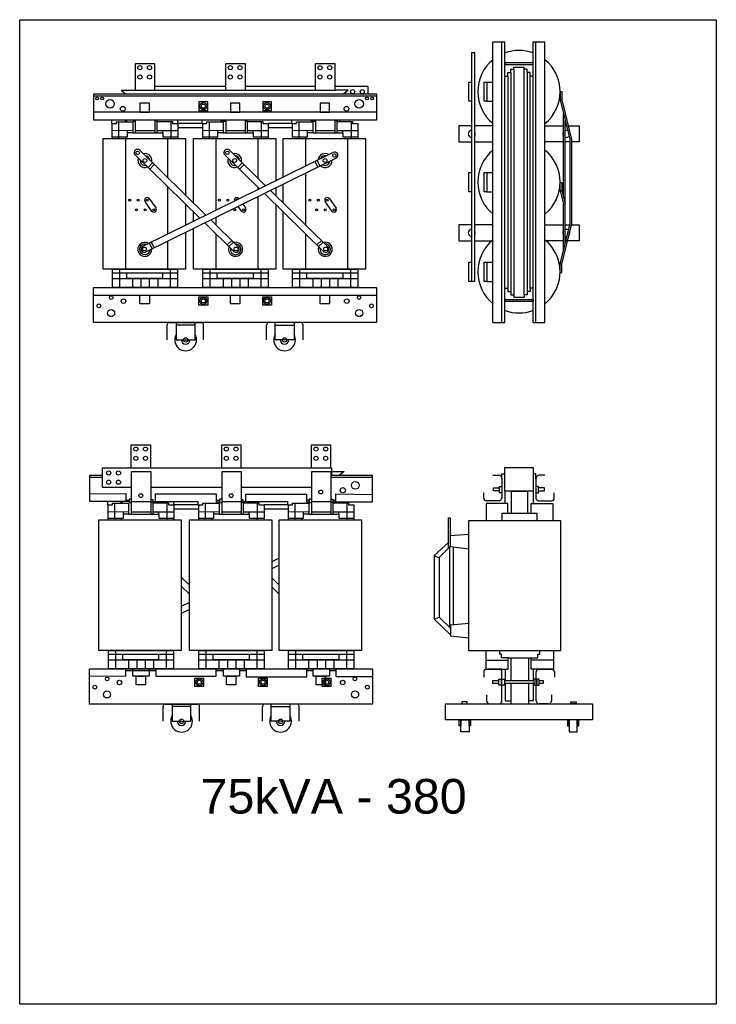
# Model space of a CAD drawing. Header units: millimetres. Extents: x 18098 to 54149, y 8095 to 18524.
# Tile 1 of 17: x 18098 to 20425, y 9822 to 13110. Entities that reach past the tile are written whole.
import ezdxf

# ---------------------------------------------------------------- set-up
doc = ezdxf.new("R2010")
doc.units = ezdxf.units.MM
for name, color, linetype in [('BOBINA', 2, 'Continuous'), ('CULATRA', 1, 'Continuous'), ('DETALHE', 3, 'Continuous'), ('L1', 1, 'Continuous'), ('L2', 2, 'Continuous')]:
    doc.layers.add(name, color=color, linetype=linetype)
doc.styles.get("Standard").update_dxf_attribs({"font": 'arial.ttf'})

msp = doc.modelspace()

# ---------------------------------------------------------------- linework, layer by layer
at = {"layer": 'BOBINA'}
for points in [[(18651.3, 12399.3), (18651.3, 12277.3), (18376.3, 12277.3), (18376.3, 12713.5), (18651.3, 12713.5), (18651.3, 12524.6)], [(18678.4, 12498), (18678.4, 12713.5), (18953.4, 12713.5), (18953.4, 12572.1)], [(18977.9, 12584.2), (18977.9, 12713.5), (19252.9, 12713.5), (19252.9, 12277.3), (18977.9, 12277.3), (18977.9, 12400.6)], [(18977.9, 12498), (18977.9, 12560.4)], [(18953.4, 12548.3), (18953.4, 12522.1)], [(18651.3, 12494.7), (18651.3, 12465.6)], [(18651.3, 12465.6), (18651.3, 12423.1)], [(18678.4, 12436.5), (18678.4, 12468.1)], [(18953.4, 12492.2), (18953.4, 12412.7)], [(18977.9, 12400.6), (18977.9, 12468.1)], [(18953.4, 12412.7), (18953.4, 12277.3), (18678.4, 12277.3), (18678.4, 12412.7)]]:
    msp.add_lwpolyline(points, dxfattribs=at)
for points in [[(18362.7, 11440), (18637.7, 11440), (18637.7, 11003.8), (18362.7, 11003.8)], [(18664.8, 11440), (18939.8, 11440), (18939.8, 11003.8), (18664.8, 11003.8)], [(18964.4, 11440), (19239.4, 11440), (19239.4, 11003.8), (18964.4, 11003.8)], [(19597.8, 11437.6), (19904.4, 11437.6), (19904.4, 11002.3), (19597.8, 11002.3)]]:
    msp.add_lwpolyline(points, close=True, dxfattribs=at)
at = {"layer": 'CULATRA'}
for p, q in [((18345.7, 12774.1), (18345.7, 12862.3)), ((18345.7, 12862.3), (19289.2, 12862.3)), ((18436.9, 12875.3), (18451.5, 12862.3)), ((18786.4, 12887.3), (18548.5, 12887.3)), ((19085.9, 12887.3), (18850.6, 12887.3)), ((19260.7, 12887.3), (19150.1, 12887.3)), ((19194.8, 12875.3), (19153.5, 12875.3)), ((19194.8, 12875.3), (19180.2, 12862.3)), ((19260.7, 12887.3), (19260.7, 12862.3)), ((19289.2, 12862.3), (19289.2, 12774.1)), ((18345.7, 12855.9), (19289.2, 12855.9)), ((19289.2, 12801.8), (18345.7, 12801.8)), ((19289.2, 12774.1), (18345.7, 12774.1)), ((18404.6, 12774.1), (18404.6, 12763.8)), ((18404.6, 12763.8), (18407.3, 12763.8)), ((18449.7, 12774.1), (18449.7, 12769.4)), ((18454.2, 12774.1), (18454.2, 12769.4)), ((18477.2, 12774.1), (18477.2, 12771.7)), ((18477.2, 12771.7), (18485.2, 12771.7)), ((18555.8, 12771.4), (18549.3, 12771.4)), ((18555.8, 12774.1), (18555.8, 12771.4)), ((18625.8, 12763.8), (18625.8, 12774.8)), ((18706.6, 12763.8), (18625.8, 12763.8)), ((18706.6, 12774.1), (18706.6, 12763.8)), ((18706.6, 12763.8), (18709.4, 12763.8)), ((18768.1, 12774.1), (18768.1, 12773.5)), ((18768.1, 12773.5), (18779.3, 12773.5)), ((18779.3, 12774.1), (18779.3, 12771.7)), ((18779.3, 12771.7), (18787.3, 12771.7)), ((18856.4, 12771.1), (18851.4, 12771.1)), ((18856.4, 12774.1), (18856.4, 12771.1)), ((19006.2, 12763.8), (18927.9, 12763.8)), ((19006.2, 12774.8), (19006.2, 12763.8)), ((19006.2, 12763.8), (19008.9, 12763.8)), ((19070, 12774.1), (19070, 12773.1)), ((19070, 12773.1), (19078.9, 12773.1)), ((19078.9, 12774.1), (19078.9, 12771.7)), ((19078.9, 12771.7), (19086.8, 12771.7)), ((19157.7, 12771.9), (19150.9, 12771.9)), ((19157.7, 12774.1), (19157.7, 12771.9)), ((19167.9, 12772.1), (19167.9, 12774.1)), ((18625.8, 12750.2), (18709.4, 12750.2)), ((18927.9, 12749.6), (19008.9, 12749.6)), ((18450.8, 12713.5), (18450.8, 12277.3)), ((18591.3, 12713.5), (18591.3, 12583.3)), ((18752.9, 12713.5), (18752.9, 12511.6)), ((18893.4, 12713.5), (18893.4, 12580.8)), ((19052.4, 12713.5), (19052.4, 12621)), ((19192.9, 12713.5), (19192.9, 12277.3)), ((18481.8, 12660.7), (18699.8, 12447.1)), ((18498.7, 12674), (18720.2, 12457.1)), ((19145.4, 12666.8), (18508.5, 12352.7)), ((18781.3, 12660.7), (18899.1, 12545.4)), ((18798.2, 12674), (18919.4, 12555.4)), ((19157.3, 12648.9), (18518.4, 12333.8)), ((18541.8, 12631.8), (18526.9, 12616.5)), ((18841.4, 12631.8), (18826.4, 12616.5)), ((19084, 12636.5), (19093.4, 12617.3)), ((19091.3, 12640.1), (19100.7, 12620.9)), ((18547.6, 12626.1), (18532.7, 12610.8)), ((18847.2, 12626.1), (18832.2, 12610.8)), ((19052.4, 12597.2), (19052.4, 12425.1)), ((18591.3, 12553.4), (18591.3, 12406.9)), ((18893.4, 12550.9), (18893.4, 12542.5)), ((18915.2, 12529.5), (19113.4, 12335.4)), ((18935.5, 12539.5), (19128.7, 12350.4)), ((18539.8, 12469.9), (18516.5, 12502.8)), ((18529.5, 12513.6), (18553.2, 12480.3)), ((18752.9, 12511.6), (18752.9, 12473.2)), ((18829, 12513.6), (18830.5, 12511.5)), ((18893.4, 12518.7), (18893.4, 12409.4)), ((19141.5, 12469.9), (19118.1, 12502.8)), ((19131.1, 12513.6), (19154.8, 12480.3)), ((18839.4, 12469.9), (18827.7, 12486.4)), ((18843, 12493.9), (18852.7, 12480.3)), ((18716, 12431.3), (18813.9, 12335.4)), ((18736.3, 12441.3), (18829.1, 12350.4)), ((18738.4, 12442.3), (18738.4, 12439.3)), ((18752.9, 12449.4), (18752.9, 12425.1)), ((18591.3, 12406.9), (18591.3, 12393.6)), ((18893.4, 12409.4), (18893.4, 12277.3)), ((18530.4, 12363.6), (18539.9, 12344.5)), ((18537.5, 12367.2), (18547, 12348)), ((18591.3, 12369.7), (18591.3, 12277.3)), ((18752.9, 12395.2), (18752.9, 12277.3)), ((18806, 12373), (18791, 12357.8)), ((18811.7, 12367.5), (18796.7, 12352.2)), ((19052.4, 12395.2), (19052.4, 12363.9)), ((19052.4, 12363.9), (19052.4, 12277.3)), ((19105.5, 12373), (19090.6, 12357.8)), ((19111.2, 12367.5), (19096.3, 12352.2)), ((18344.7, 12190.5), (19290.2, 12190.5)), ((18620.7, 12098.4), (18620.7, 12040.7)), ((18683.7, 12090.5), (18620.7, 12090.5)), ((18683.7, 12040.7), (18683.7, 12098.4)), ((18951.2, 12040.7), (18951.2, 12098.4)), ((18951.2, 12090.5), (19014.2, 12090.5)), ((19014.2, 12098.4), (19014.2, 12040.7)), ((18620.7, 12040.7), (18683.7, 12040.7)), ((19014.2, 12040.7), (18951.2, 12040.7)), ((19139.9, 11613.8), (19139.9, 11588.8)), ((18332.1, 11500.6), (18332.1, 11588.8)), ((18332.1, 11588.8), (18374.2, 11588.8)), ((18332.1, 11582.4), (18374.2, 11582.4)), ((19137.3, 11588.8), (19275.6, 11588.8)), ((19137.3, 11582.4), (19275.6, 11582.4)), ((19139.9, 11601.8), (19181.3, 11601.8)), ((19181.3, 11601.8), (19166.6, 11588.8)), ((19275.6, 11588.8), (19275.6, 11498.6)), ((18535.7, 11548.6), (18773.7, 11548.6)), ((18837.8, 11548.6), (19073.2, 11548.6)), ((18332.1, 11526.2), (18452.2, 11528.3)), ((18452.2, 11528.3), (18452.2, 11500.6)), ((18471.6, 11508.7), (18463.7, 11508.7)), ((18463.7, 11508.7), (18463.7, 11498.3)), ((18551.3, 11501.3), (18551.3, 11526.3)), ((18551.3, 11526.3), (18754.5, 11526.3)), ((18754.5, 11526.3), (18754.5, 11500)), ((18773.7, 11508.7), (18765.8, 11508.7)), ((18765.8, 11508.7), (18765.8, 11498.3)), ((18853.5, 11501.3), (18853.5, 11526.1)), ((18853.5, 11526.1), (19056.4, 11526.1)), ((19056.4, 11526.1), (19056.4, 11499.6)), ((19073.2, 11508.7), (19065.3, 11508.7)), ((19065.3, 11508.7), (19065.3, 11498.3)), ((19137.3, 11508.4), (19144.1, 11508.4)), ((19144.1, 11508.4), (19144.1, 11498.5)), ((19154.4, 11498.6), (19154.4, 11527.1)), ((19154.4, 11527.1), (19275.6, 11524.2)), ((18463.7, 11500.6), (18332.1, 11500.6)), ((18391, 11500.6), (18391, 11490.3)), ((18391, 11490.3), (18393.7, 11490.3)), ((18436.1, 11500.6), (18436.1, 11495.9)), ((18440.6, 11500.6), (18440.6, 11495.9)), ((18452.2, 11505.3), (18463.7, 11505.3)), ((18463.7, 11498.3), (18471.6, 11498.3)), ((18535.7, 11507.8), (18542.3, 11507.8)), ((18542.3, 11497.9), (18535.7, 11497.9)), ((18542.3, 11507.8), (18542.3, 11497.9)), ((18542.3, 11501.3), (18693.1, 11501.3)), ((18612.3, 11490.3), (18612.3, 11501.3)), ((18693.1, 11490.3), (18612.3, 11490.3)), ((18612.3, 11476.8), (18695.8, 11476.8)), ((18693.1, 11501.3), (18693.1, 11490.3)), ((18693.1, 11490.3), (18695.8, 11490.3)), ((18754.5, 11505.2), (18765.8, 11505.2)), ((18754.5, 11500), (18765.8, 11500)), ((18765.8, 11498.3), (18773.7, 11498.3)), ((18837.8, 11507.4), (18842.8, 11507.4)), ((18842.8, 11497.6), (18837.8, 11497.6)), ((18842.8, 11507.4), (18842.8, 11497.6)), ((18842.8, 11501.3), (18992.6, 11501.3)), ((18992.6, 11490.3), (18914.4, 11490.3)), ((18914.4, 11476.1), (18995.4, 11476.1)), ((18992.6, 11501.3), (18992.6, 11490.3)), ((18992.6, 11490.3), (18995.4, 11490.3)), ((19065.3, 11505.6), (19056.4, 11505.6)), ((19056.4, 11499.6), (19065.3, 11499.6)), ((19065.3, 11498.3), (19073.2, 11498.3)), ((19144.1, 11498.5), (19137.3, 11498.5)), ((19144.1, 11505.3), (19154.4, 11505.3)), ((19275.6, 11498.6), (19144.7, 11498.6)), ((19654.8, 11002.3), (19654.8, 10940.9)), ((19701.4, 10991.5), (19701.4, 11002.3)), ((19707.4, 10991.5), (19701.4, 10991.5)), ((19707.4, 10978.7), (19707.4, 10991.5)), ((19828.8, 10978.7), (19828.8, 10991.5)), ((19828.8, 10991.5), (19834.8, 10991.5)), ((19834.8, 10991.5), (19834.8, 11002.3)), ((19881.4, 11002.3), (19881.4, 10940.9)), ((19654.8, 10971.6), (19729.7, 10971.6)), ((19729.7, 10978.7), (19707.4, 10978.7)), ((19729.7, 10940.9), (19729.7, 10978.7)), ((19729.7, 10978.7), (19806.5, 10978.7)), ((19738.5, 10978.7), (19738.5, 10903.7)), ((19797.5, 10978.7), (19797.5, 10903.7)), ((19806.5, 10940.9), (19806.5, 10978.7)), ((19806.5, 10978.7), (19828.8, 10978.7)), ((19881.4, 10971.6), (19806.5, 10971.6)), ((18452.6, 10918.2), (18331.1, 10917)), ((18452.6, 10918.2), (18452.6, 10941.8)), ((18452.6, 10936.5), (18476.2, 10936.5)), ((18476.2, 10936.5), (18552.3, 10936.5)), ((18552.3, 10936.5), (18552.3, 10941.8)), ((18552.3, 10936.5), (18552.3, 10917.5)), ((18552.3, 10917.5), (18754, 10917.5)), ((18754, 10917.5), (18754, 10941.8)), ((18754, 10936.7), (18778.3, 10936.7)), ((18832.6, 10937), (18854.4, 10937)), ((18854.4, 10941.8), (18854.4, 10915.3)), ((19056.8, 10915.3), (19056.8, 10941.8)), ((19056.8, 10936.6), (19077.8, 10936.6)), ((19132.2, 10937.2), (19154.5, 10937.2)), ((19154.5, 10916.4), (19154.5, 10941.8)), ((19718.9, 10940.9), (19718.9, 10903.7)), ((19813.6, 10903.7), (19813.6, 10940.9)), ((18854.4, 10915.3), (19056.8, 10915.3)), ((19154.5, 10916.4), (19276.6, 10916.4)), ((19718.9, 10893.8), (19718.9, 10835.3)), ((19738.5, 10893.8), (19738.5, 10825.1)), ((19797.5, 10893.8), (19797.5, 10825.1)), ((19813.6, 10836.9), (19813.6, 10893.8)), ((18607.1, 10824.9), (18607.1, 10767.2)), ((18670.1, 10767.2), (18670.1, 10824.9)), ((18937.7, 10767.2), (18937.7, 10824.9)), ((19000.7, 10824.9), (19000.7, 10767.2)), ((19718.9, 10835.3), (19738.5, 10835.3)), ((19797.5, 10836.9), (19813.6, 10836.9)), ((18670.1, 10817), (18607.1, 10817)), ((18937.7, 10817), (19000.7, 10817)), ((18607.1, 10767.2), (18670.1, 10767.2)), ((19000.7, 10767.2), (18937.7, 10767.2))]:
    msp.add_line(p, q, dxfattribs=at)
for points in [[(18696.8, 12807.2), (18725.9, 12807.2), (18725.9, 12835.6), (18696.8, 12835.6)], [(18909.5, 12807.2), (18938.5, 12807.2), (18938.5, 12835.6), (18909.5, 12835.6)], [(18344.7, 12215.3), (19290.2, 12215.3), (19290.2, 12098.4), (18344.7, 12098.4)], [(18696.8, 12185.1), (18725.9, 12185.1), (18725.9, 12156.7), (18696.8, 12156.7)], [(18909.5, 12185.1), (18938.5, 12185.1), (18938.5, 12156.7), (18909.5, 12156.7)], [(18331.1, 10941.8), (19276.6, 10941.8), (19276.6, 10824.9), (18331.1, 10824.9)], [(18683.3, 10911.6), (18712.3, 10911.6), (18712.3, 10883.3), (18683.3, 10883.3)], [(18895.9, 10911.6), (18925, 10911.6), (18925, 10883.3), (18895.9, 10883.3)], [(19108.5, 10911.6), (19137.5, 10911.6), (19137.5, 10883.3), (19108.5, 10883.3)], [(19520, 10825.1), (20011.5, 10825.1), (20011.5, 10771.5), (19520, 10771.5)], [(19575, 10825.1), (19592.8, 10825.1), (19592.8, 10831.8), (19575, 10831.8)], [(19956.5, 10825.1), (19938.6, 10825.1), (19938.6, 10831.8), (19956.5, 10831.8)], [(19566, 10771.5), (19571.5, 10771.5), (19571.5, 10751.8), (19566, 10751.8)], [(19571.5, 10771.5), (19598.7, 10771.5), (19598.7, 10732.2), (19571.5, 10732.2)], [(19598.7, 10771.5), (19604.2, 10771.5), (19604.2, 10751.8), (19598.7, 10751.8)], [(19932.7, 10771.5), (19927.2, 10771.5), (19927.2, 10751.8), (19932.7, 10751.8)], [(19959.9, 10771.5), (19932.7, 10771.5), (19932.7, 10732.2), (19959.9, 10732.2)], [(19965.4, 10771.5), (19959.9, 10771.5), (19959.9, 10751.8), (19965.4, 10751.8)]]:
    msp.add_lwpolyline(points, close=True, dxfattribs=at)
for points in [[(19607.5, 12755.6), (19564.5, 12755.6), (19564.5, 12702), (19607.5, 12702)], [(19678.8, 12755.6), (19617.7, 12755.6)], [(19852.3, 12755.6), (19913.8, 12755.6)], [(19919.6, 12755.6), (19924, 12755.6)], [(19929.7, 12755.6), (19966.7, 12755.6), (19966.7, 12702), (19940.6, 12702)], [(19617.7, 12702), (19678.8, 12702)], [(19913.8, 12702), (19852.3, 12702)], [(19934.9, 12702), (19919.6, 12702)], [(19607.5, 12425.1), (19564.5, 12425.1), (19564.5, 12371.5), (19607.5, 12371.5)], [(19678.8, 12425.1), (19617.7, 12425.1)], [(19852.3, 12425.1), (19913.8, 12425.1)], [(19940.6, 12425.1), (19966.7, 12425.1), (19966.7, 12371.5), (19919.6, 12371.5)], [(19919.6, 12425.1), (19934.9, 12425.1)], [(19617.7, 12371.5), (19678.8, 12371.5)], [(19913.8, 12371.5), (19852.3, 12371.5)]]:
    msp.add_lwpolyline(points, dxfattribs=at)
for centre, radius in [((18356.5, 12847.3), 4.6), ((18373.7, 12847.3), 4.6), ((18399.8, 12828.9), 14.2), ((18711.4, 12821.4), 11.7), ((18711.4, 12821.4), 6.79), ((18924, 12821.4), 11.7), ((18924, 12821.4), 6.79), ((19231.9, 12828.9), 14.2), ((19258, 12847.3), 4.6), ((19275.3, 12847.3), 4.6), ((18442.5, 12812.4), 7.97), ((19189.3, 12812.4), 7.97), ((18491.9, 12665.5), 5.77), ((18791.5, 12665.5), 5.77), ((19149.2, 12656.6), 5.77), ((18516.3, 12639.8), 6.43), ((18815.9, 12639.8), 6.43), ((19118, 12639.8), 6.43), ((18465.3, 12507.7), 3.3), ((18493.7, 12507.7), 3.3), ((18523.4, 12507.7), 3.3), ((18764.8, 12507.7), 3.3), ((18793.3, 12507.7), 3.3), ((19066.9, 12507.7), 3.3), ((19095.4, 12507.7), 3.3), ((19125, 12507.7), 3.3), ((18488.2, 12475.4), 3.3), ((18516.6, 12475.4), 3.3), ((18546.3, 12475.4), 3.3), ((18816.2, 12475.4), 3.3), ((18845.8, 12475.4), 3.3), ((19089.8, 12475.4), 3.3), ((19118.3, 12475.4), 3.3), ((19147.9, 12475.4), 3.3), ((18514.8, 12344.3), 6.62), ((18820.5, 12344.3), 6.62), ((19120.1, 12344.3), 6.62), ((18403.7, 12182.2), 5.97), ((18444.6, 12170), 7.55), ((18711.4, 12170.9), 11.7), ((18711.4, 12170.9), 6.79), ((18924, 12170.9), 11.7), ((18924, 12170.9), 6.79), ((19190.3, 12170), 7.55), ((19231.2, 12182.2), 5.97), ((18362.2, 12154.6), 6.29), ((18403.1, 12130.3), 11.9), ((19231.8, 12130.3), 11.9), ((19272.7, 12154.6), 6.29), ((18652.2, 12040.7), 7.47), ((18982.7, 12040.7), 7.47), ((19177.2, 11538.8), 8.77), ((19219, 11555.2), 12.9), ((18502.4, 11520.8), 6.38), ((18804.5, 11520.8), 6.38), ((19103.3, 11532.8), 6.38), ((18348.6, 10881.1), 6.29), ((18390.2, 10908.7), 5.97), ((18431.1, 10896.5), 7.55), ((18697.8, 10897.4), 11.7), ((18697.8, 10897.4), 6.79), ((18910.5, 10897.4), 11.7), ((18910.5, 10897.4), 6.79), ((19123, 10897.4), 11.7), ((19123, 10897.4), 6.79), ((19176.7, 10896.5), 7.55), ((19217.6, 10908.7), 5.97), ((19259.1, 10881.1), 6.29), ((18389.5, 10856.9), 11.9), ((19218.2, 10856.9), 11.9), ((18638.6, 10767.2), 7.47), ((18969.2, 10767.2), 7.47)]:
    msp.add_circle(centre, radius, dxfattribs=at)
for centre, radius, start, end in [((18491.2, 12666.1), 10.9, 46.642, 210.024), ((18516.3, 12639.8), 23.3, 346.7722, 104.4167), ((18516.3, 12639.8), 23.3, 346.7722, 104.4167), ((18790.8, 12666.1), 10.9, 46.642, 210.024), ((18815.9, 12639.8), 23.3, 346.7722, 104.4167), ((18815.9, 12639.8), 23.3, 346.7722, 104.4167), ((19118, 12639.8), 23.3, 57.4747, 175.1192), ((19118, 12639.8), 23.3, 57.4747, 175.1192), ((19150, 12657), 10.9, 311.8674, 115.2494), ((18516.3, 12639.8), 23.3, 159.0021, 292.1868), ((18516.3, 12639.8), 23.3, 159.0021, 292.1868), ((18516.3, 12639.8), 16.1, 170.7808, 280.4081), ((18516.3, 12639.8), 16.1, 4.2638, 86.9251), ((18815.9, 12639.8), 23.3, 159.0021, 292.1868), ((18815.9, 12639.8), 23.3, 159.0021, 292.1868), ((18815.9, 12639.8), 16.1, 170.7808, 280.4081), ((18815.9, 12639.8), 16.1, 4.2638, 86.9251), ((19118, 12639.8), 23.3, 229.7046, 2.8893), ((19118, 12639.8), 23.3, 229.7046, 2.8893), ((19118, 12639.8), 16.1, 74.9663, 157.6276), ((19118, 12639.8), 16.1, 241.4833, 351.1106), ((18523.4, 12507.7), 8.43, 26.9095, 215.3387), ((18822.9, 12507.7), 8.43, 26.9095, 205.7743), ((18822.9, 12507.7), 3.3, 27.4774, 205.0295), ((19125, 12507.7), 8.43, 26.9095, 215.3387), ((18546.3, 12475.4), 8.43, 210.637, 35.4323), ((18845.8, 12475.4), 8.43, 210.637, 35.4323), ((19147.9, 12475.4), 8.43, 210.637, 35.4323), ((18516, 12343.2), 23.5, 56.8542, 2.7277), ((18819, 12343.6), 23.5, 159.3603, 105.2339), ((19118.6, 12343.6), 23.5, 159.3603, 105.2339), ((18516, 12343.2), 17.6, 69.111, 353.8189), ((18514.6, 12343.9), 10.8, 124.871, 290.4644), ((18819, 12343.6), 17.6, 168.2691, 92.9771), ((18820.6, 12343.8), 10.8, 231.6236, 37.217), ((19118.6, 12343.6), 17.6, 168.2691, 92.9771), ((19120.1, 12343.8), 10.8, 231.6236, 37.217), ((18652.2, 12040.7), 36.3, 150.1435, 29.8565), ((18652.2, 12040.7), 14.3, 180, 0), ((18982.7, 12040.7), 36.3, 150.1435, 29.8565), ((18982.7, 12040.7), 14.3, 180, 0), ((18638.6, 10767.2), 36.3, 150.1435, 29.8565), ((18969.2, 10767.2), 36.3, 150.1435, 29.8565), ((18638.6, 10767.2), 14.3, 180, 0), ((18969.2, 10767.2), 14.3, 180, 0)]:
    msp.add_arc(centre, radius, start, end, dxfattribs=at)
at = {"layer": 'DETALHE'}
for p, q in [((18590.3, 12041.2), (18590.3, 12090.6)), ((18596.7, 12098.4), (18705.9, 12098.4)), ((18712.3, 12041.2), (18712.3, 12090.6)), ((18922.7, 12041.2), (18922.7, 12090.6)), ((19038.2, 12098.4), (18929, 12098.4)), ((19044.6, 12041.2), (19044.6, 12090.6)), ((19678.8, 11588.9), (19698.4, 11588.9)), ((19708.7, 11578), (19708.7, 11512.4)), ((19822.4, 11578), (19822.4, 11512.4)), ((19852.3, 11588.9), (19832.7, 11588.9)), ((19647.7, 11512.4), (19647.7, 11529.7)), ((19883.4, 11512.4), (19883.4, 11529.7)), ((19698.9, 11503.8), (19654.8, 11503.8)), ((19832.3, 11503.8), (19876.4, 11503.8)), ((19647.7, 10932.3), (19647.7, 10915)), ((19654.8, 10940.9), (19729.7, 10940.9)), ((19708.7, 10940.9), (19654.8, 10940.9)), ((19708.7, 10836), (19708.7, 10932.3)), ((19881.4, 10940.9), (19806.5, 10940.9)), ((19876.7, 10940.9), (19806.5, 10940.9)), ((19822.7, 10940.9), (19876.7, 10940.9)), ((19822.7, 10836), (19822.7, 10932.3)), ((19883.7, 10932.3), (19883.7, 10915)), ((19657.6, 10855.2), (19657.6, 10836)), ((19873.9, 10855.2), (19873.9, 10836)), ((18583.1, 10824.9), (18692.3, 10824.9)), ((19024.6, 10824.9), (18915.5, 10824.9)), ((19667.8, 10825.1), (19698.4, 10825.1)), ((19863.6, 10825.1), (19833, 10825.1)), ((18576.8, 10767.7), (18576.8, 10817.1)), ((18698.7, 10767.7), (18698.7, 10817.1)), ((18909.1, 10767.7), (18909.1, 10817.1)), ((19031, 10767.7), (19031, 10817.1))]:
    msp.add_line(p, q, dxfattribs=at)
for centre, radius, start, end in [((18598.3, 12090.6), 7.93, 101.207, 180), ((18704.3, 12090.6), 7.93, 0, 78.793), ((18930.6, 12090.6), 7.93, 101.207, 180), ((19036.7, 12090.6), 7.93, 0, 78.793), ((19697.8, 11578), 10.9, 0, 93.3125), ((19833.3, 11578), 10.9, 86.6875, 180), ((19656.4, 11512.4), 8.69, 180, 277.5762), ((19698.9, 11513.6), 9.89, 269.8365, 352.5873), ((19832.2, 11513.6), 9.89, 187.4127, 270.1635), ((19874.7, 11512.4), 8.69, 262.4238, 0), ((19656.4, 10932.3), 8.69, 82.4238, 180), ((19700, 10932.3), 8.69, 0, 97.5762), ((19831.4, 10932.3), 8.69, 82.4238, 180), ((19875, 10932.3), 8.69, 0, 97.5762), ((18584.7, 10817.1), 7.93, 101.207, 180), ((18690.8, 10817.1), 7.93, 0, 78.793), ((18917, 10817.1), 7.93, 101.207, 180), ((19023.1, 10817.1), 7.93, 0, 78.793), ((19668.5, 10836), 10.9, 180, 273.3125), ((19697.8, 10836), 10.9, 266.6875, 0), ((19833.6, 10836), 10.9, 180, 273.3125), ((19863, 10836), 10.9, 266.6875, 0)]:
    msp.add_arc(centre, radius, start, end, dxfattribs=at)
at = {"layer": 'L1'}
for p, q in [((19678.8, 12098.9), (19678.8, 13036.6)), ((19678.8, 13036.6), (19718.5, 13036.6)), ((19708.7, 12098.9), (19708.7, 13036.6)), ((19718.5, 12098.9), (19718.5, 13036.6)), ((19812.6, 12098.9), (19812.6, 13036.6)), ((19812.6, 13036.6), (19852.3, 13036.6)), ((19822.4, 12098.9), (19822.4, 13036.6)), ((19852.3, 12098.9), (19852.3, 13036.6)), ((18484.3, 12875.3), (18484.3, 12964.3)), ((18484.3, 12964.3), (18548.5, 12964.3)), ((18548.5, 12964.3), (18548.5, 12875.3)), ((18786.4, 12875.3), (18786.4, 12964.3)), ((18786.4, 12964.3), (18850.6, 12964.3)), ((18850.6, 12964.3), (18850.6, 12875.3)), ((19085.9, 12875.3), (19085.9, 12964.3)), ((19085.9, 12964.3), (19150.1, 12964.3)), ((19150.1, 12964.3), (19150.1, 12875.3)), ((19728.1, 12922), (19728.1, 12933.3)), ((19728.1, 12933.3), (19738.2, 12933.3)), ((19738.2, 12933.3), (19738.2, 12944.5)), ((19738.2, 12944.5), (19748.3, 12944.5)), ((19738.2, 12933.3), (19738.2, 12202.3)), ((19748.3, 12944.5), (19748.3, 12951.6)), ((19748.3, 12951.6), (19782.9, 12951.6)), ((19748.3, 12944.5), (19748.3, 12191)), ((19782.9, 12944.5), (19782.9, 12951.6)), ((19793, 12944.5), (19782.9, 12944.5)), ((19782.9, 12191), (19782.9, 12944.5)), ((19793, 12933.3), (19793, 12944.5)), ((19803.1, 12933.3), (19793, 12933.3)), ((19793, 12933.3), (19793, 12202.3)), ((19803.1, 12922), (19803.1, 12933.3)), ((19658.7, 12901.9), (19678.8, 12901.9)), ((19718.4, 12922), (19728.1, 12922)), ((19728.1, 12922), (19728.1, 12213.6)), ((19812.8, 12922), (19803.1, 12922)), ((19803.1, 12213.6), (19803.1, 12922)), ((18436.9, 12875.3), (19153.5, 12875.3)), ((19903.1, 12869.9), (19903.1, 12842.2)), ((19903.1, 12869.9), (19908.8, 12869.9)), ((19908.8, 12869.9), (19908.8, 12842.2)), ((19658.7, 12837.8), (19678.8, 12837.8)), ((19903.1, 12842.2), (19934.9, 12710.6)), ((19908.8, 12842.2), (19903.1, 12842.2)), ((19908.8, 12842.2), (19940.6, 12710.4)), ((19913.8, 12518.3), (19913.8, 12796.7)), ((18407.3, 12713.5), (18407.3, 12763.8)), ((18407.3, 12763.8), (18421.4, 12763.8)), ((18421.4, 12763.8), (18421.4, 12769.4)), ((18421.4, 12769.4), (18475.3, 12769.4)), ((18421.4, 12763.8), (18421.4, 12763.8)), ((18428.4, 12769.4), (18428.4, 12713.5)), ((18475.3, 12769.4), (18475.3, 12763.8)), ((18475.3, 12763.8), (18475.3, 12732.8)), ((18485.2, 12732.8), (18485.2, 12774.1)), ((18549.3, 12774.1), (18549.3, 12732.8)), ((18556.9, 12732.8), (18556.9, 12769.7)), ((18556.9, 12769.7), (18608.2, 12769.7)), ((18602.9, 12769.7), (18602.9, 12713.5)), ((18608.2, 12769.7), (18608.2, 12763.8)), ((18608.2, 12763.8), (18625.8, 12763.8)), ((18625.8, 12763.8), (18625.8, 12713.5)), ((18709.4, 12713.5), (18709.4, 12763.8)), ((18709.4, 12763.8), (18723.5, 12763.8)), ((18723.5, 12763.8), (18723.5, 12769.4)), ((18723.5, 12769.4), (18777.3, 12769.4)), ((18723.5, 12763.8), (18723.5, 12763.8)), ((18730.5, 12769.4), (18730.5, 12713.5)), ((18777.3, 12769.4), (18777.3, 12763.8)), ((18777.3, 12763.8), (18777.3, 12732.8)), ((18787.3, 12732.8), (18787.3, 12774.1)), ((18851.4, 12774.1), (18851.4, 12732.8)), ((18859, 12730.6), (18859, 12769.7)), ((18859, 12769.7), (18910.3, 12769.7)), ((18905, 12769.7), (18905, 12713.5)), ((18910.3, 12769.7), (18910.3, 12763.8)), ((18910.3, 12763.8), (18927.9, 12763.8)), ((18927.9, 12763.8), (18927.9, 12713.5)), ((19008.9, 12713.5), (19008.9, 12763.8)), ((19008.9, 12763.8), (19023, 12763.8)), ((19023, 12763.8), (19023, 12769.4)), ((19023, 12769.4), (19076.9, 12769.4)), ((19023, 12763.8), (19023, 12763.8)), ((19030.1, 12769.4), (19030.1, 12713.5)), ((19076.9, 12769.4), (19076.9, 12763.8)), ((19076.9, 12763.8), (19076.9, 12732.8)), ((19086.8, 12732.8), (19086.8, 12774.1)), ((19150.9, 12774.1), (19150.9, 12732.8)), ((19158.6, 12730.6), (19158.6, 12769.7)), ((19158.6, 12769.7), (19209.8, 12769.7)), ((19204.6, 12769.7), (19204.6, 12713.5)), ((19209.8, 12769.7), (19209.8, 12763.2)), ((19209.8, 12763.2), (19227.5, 12763.2)), ((19227.5, 12763.2), (19227.5, 12713.5)), ((19919.6, 12494.4), (19919.6, 12773.9)), ((18407.3, 12739.9), (18475.3, 12741)), ((18457, 12740.7), (18457, 12717.9)), ((18475.3, 12732.8), (18457, 12732.8)), ((18475.3, 12732.8), (18576, 12732.8)), ((18485.2, 12739.7), (18549.3, 12739.7)), ((18556.9, 12739.8), (18625.8, 12739.8)), ((18576, 12732.8), (18576, 12739.8)), ((18576, 12732.8), (18576, 12719.1)), ((18709.4, 12739.9), (18777.3, 12741)), ((18759.1, 12740.7), (18759.1, 12717.9)), ((18777.3, 12732.8), (18759.1, 12732.8)), ((18777.3, 12732.8), (18878.1, 12732.8)), ((18787.3, 12739.7), (18851.4, 12739.7)), ((18859, 12739.8), (18927.9, 12739.8)), ((18878.1, 12732.8), (18878.1, 12739.8)), ((18878.1, 12732.8), (18878.1, 12719.1)), ((19008.9, 12739.9), (19076.9, 12741)), ((19058.6, 12740.7), (19058.6, 12717.9)), ((19076.9, 12732.8), (19058.6, 12732.8)), ((19076.9, 12732.8), (19177.6, 12732.8)), ((19086.8, 12739.7), (19150.9, 12739.7)), ((19158.6, 12739.8), (19227.5, 12739.8)), ((19177.6, 12732.8), (19177.6, 12739.8)), ((19177.6, 12732.8), (19177.6, 12719.1)), ((18457, 12717.9), (18407.3, 12717.9)), ((18450.8, 12717.9), (18450.8, 12713.5)), ((18576, 12719.1), (18625.8, 12719.1)), ((18759.1, 12717.9), (18709.4, 12717.9)), ((18752.9, 12717.9), (18752.9, 12713.5)), ((18878.1, 12719.1), (18927.9, 12719.1)), ((19058.6, 12717.9), (19008.9, 12717.9)), ((19052.4, 12717.9), (19052.4, 12713.5)), ((19177.6, 12719.1), (19227.5, 12719.1)), ((19934.9, 12710.6), (19934.9, 12425)), ((19940.6, 12710.4), (19940.6, 12425.1)), ((19658.7, 12599.8), (19678.8, 12599.8)), ((19903.1, 12539), (19903.1, 12566.7)), ((19903.1, 12566.7), (19908.8, 12566.7)), ((19908.8, 12566.7), (19908.8, 12539)), ((19658.7, 12535.7), (19678.8, 12535.7)), ((19903.1, 12539), (19913.8, 12494.6)), ((19908.8, 12539), (19903.1, 12539)), ((19908.8, 12539), (19919.6, 12494.4)), ((19913.8, 12337.8), (19913.8, 12494.6)), ((19919.6, 12361.6), (19919.6, 12494.4)), ((19903.1, 12293.3), (19934.9, 12425)), ((19908.8, 12293.3), (19940.6, 12425.1)), ((19658.7, 12300.3), (19678.8, 12300.3)), ((19903.1, 12265.7), (19903.1, 12293.3)), ((19908.8, 12293.3), (19903.1, 12293.3)), ((19903.1, 12265.7), (19908.8, 12265.7)), ((19908.8, 12265.7), (19908.8, 12293.3)), ((18407.9, 12264.3), (18625.5, 12264.3)), ((18407.9, 12246.3), (18625.5, 12246.3)), ((18475, 12246.3), (18475, 12215.3)), ((18503, 12246.3), (18503, 12215.3)), ((18530.9, 12246.3), (18530.9, 12215.3)), ((18558.8, 12246.3), (18558.8, 12215.3)), ((18710, 12264.3), (18927.6, 12264.3)), ((18710, 12246.3), (18927.6, 12246.3)), ((18777.1, 12246.3), (18777.1, 12215.3)), ((18805, 12246.3), (18805, 12215.3)), ((18833, 12246.3), (18833, 12215.3)), ((18860.9, 12246.3), (18860.9, 12215.3)), ((19009.5, 12264.3), (19227.2, 12264.3)), ((19009.5, 12246.3), (19227.2, 12246.3)), ((19076.7, 12246.3), (19076.7, 12215.3)), ((19104.6, 12246.3), (19104.6, 12215.3)), ((19132.5, 12246.3), (19132.5, 12215.3)), ((19160.4, 12246.3), (19160.4, 12215.3)), ((19658.7, 12236.2), (19678.8, 12236.2)), ((19718.4, 12213.6), (19728.1, 12213.6)), ((19728.1, 12213.6), (19728.1, 12202.3)), ((19728.1, 12202.3), (19738.2, 12202.3)), ((19738.2, 12202.3), (19738.2, 12191)), ((19803.1, 12202.3), (19793, 12202.3)), ((19793, 12202.3), (19793, 12191)), ((19812.8, 12213.6), (19803.1, 12213.6)), ((19803.1, 12213.6), (19803.1, 12202.3)), ((19738.2, 12191), (19748.3, 12191)), ((19748.3, 12191), (19748.3, 12183.9)), ((19748.3, 12183.9), (19782.9, 12183.9)), ((19782.9, 12191), (19782.9, 12183.9)), ((19793, 12191), (19782.9, 12191)), ((19678.8, 12098.9), (19718.5, 12098.9)), ((19812.6, 12098.9), (19852.3, 12098.9)), ((18470.7, 11613.8), (18470.7, 11690.9)), ((18470.7, 11690.9), (18534.9, 11690.9)), ((18534.9, 11690.9), (18534.9, 11613.8)), ((18772.8, 11613.8), (18772.8, 11690.9)), ((18772.8, 11690.9), (18837, 11690.9)), ((18837, 11690.9), (18837, 11613.8)), ((19072.3, 11613.8), (19072.3, 11690.9)), ((19072.3, 11690.9), (19136.5, 11690.9)), ((19136.5, 11690.9), (19136.5, 11613.8)), ((18374.2, 11547.9), (18374.2, 11613.8)), ((18374.2, 11613.8), (19139.9, 11613.8)), ((18471.6, 11459.3), (18471.6, 11601.8)), ((18471.6, 11601.8), (18535.7, 11601.8)), ((18535.7, 11601.8), (18535.7, 11459.3)), ((18773.7, 11459.3), (18773.7, 11601.8)), ((18773.7, 11601.8), (18837.8, 11601.8)), ((18837.8, 11601.8), (18837.8, 11459.3)), ((19073.2, 11459.3), (19073.2, 11601.8)), ((19073.2, 11601.8), (19137.3, 11601.8)), ((19137.3, 11601.8), (19137.3, 11459.3)), ((19708.7, 11578), (19708.7, 11593.3)), ((19708.7, 11593.3), (19718.5, 11593.3)), ((19822.4, 11593.3), (19812.6, 11593.3)), ((19822.4, 11578), (19822.4, 11593.3)), ((18471.6, 11547.9), (18374.2, 11547.9)), ((19718.5, 11535.2), (19718.5, 11495)), ((19812.6, 11535.2), (19812.6, 11495)), ((18393.7, 11440), (18393.7, 11490.3)), ((18393.7, 11490.3), (18407.8, 11490.3)), ((18407.8, 11490.3), (18407.8, 11495.9)), ((18407.8, 11495.9), (18461.7, 11495.9)), ((18407.8, 11490.3), (18407.8, 11490.3)), ((18414.9, 11495.9), (18414.9, 11440)), ((18461.7, 11495.9), (18461.7, 11490.3)), ((18461.7, 11490.3), (18461.7, 11459.3)), ((18471.6, 11501.3), (18535.7, 11501.3)), ((18543.4, 11459.3), (18543.4, 11496.2)), ((18543.4, 11496.2), (18594.6, 11496.2)), ((18589.4, 11496.2), (18589.4, 11440)), ((18594.6, 11496.2), (18594.6, 11490.3)), ((18594.6, 11490.3), (18612.3, 11490.3)), ((18612.3, 11490.3), (18612.3, 11440)), ((18695.8, 11440), (18695.8, 11490.3)), ((18695.8, 11490.3), (18709.9, 11490.3)), ((18709.9, 11490.3), (18709.9, 11495.9)), ((18709.9, 11495.9), (18763.8, 11495.9)), ((18709.9, 11490.3), (18709.9, 11490.3)), ((18717, 11495.9), (18717, 11440)), ((18763.8, 11495.9), (18763.8, 11490.3)), ((18763.8, 11490.3), (18763.8, 11459.3)), ((18773.7, 11501.3), (18837.8, 11501.3)), ((18845.5, 11457.1), (18845.5, 11496.2)), ((18845.5, 11496.2), (18896.7, 11496.2)), ((18891.5, 11496.2), (18891.5, 11440)), ((18896.7, 11496.2), (18896.7, 11490.3)), ((18896.7, 11490.3), (18914.4, 11490.3)), ((18914.4, 11490.3), (18914.4, 11440)), ((18995.4, 11440), (18995.4, 11490.3)), ((18995.4, 11490.3), (19009.5, 11490.3)), ((19009.5, 11490.3), (19009.5, 11495.9)), ((19009.5, 11495.9), (19063.3, 11495.9)), ((19009.5, 11490.3), (19009.5, 11490.3)), ((19016.5, 11495.9), (19016.5, 11440)), ((19063.3, 11495.9), (19063.3, 11490.3)), ((19063.3, 11490.3), (19063.3, 11459.3)), ((19073.2, 11501.3), (19137.3, 11501.3)), ((19145, 11457.1), (19145, 11496.2)), ((19145, 11496.2), (19196.2, 11496.2)), ((19191, 11496.2), (19191, 11440)), ((19196.2, 11496.2), (19196.2, 11489.7)), ((19196.2, 11489.7), (19213.9, 11489.7)), ((19213.9, 11489.7), (19213.9, 11440)), ((19728.7, 11495), (19655.8, 11495)), ((19655.8, 11495), (19655.8, 11437.6)), ((19728.7, 11461), (19728.7, 11495)), ((19806, 11461), (19806, 11495)), ((19806, 11495), (19879, 11495)), ((19879, 11495), (19879, 11437.6)), ((18393.7, 11466.4), (18461.7, 11467.6)), ((18443.4, 11444.4), (18393.7, 11444.4)), ((18437.2, 11444.4), (18437.2, 11440)), ((18443.4, 11467.2), (18443.4, 11444.4)), ((18461.7, 11459.3), (18443.4, 11459.3)), ((18461.7, 11459.3), (18562.4, 11459.3)), ((18471.6, 11466.3), (18535.7, 11466.3)), ((18543.4, 11466.3), (18612.3, 11466.3)), ((18562.4, 11459.3), (18562.4, 11466.3)), ((18562.4, 11459.3), (18562.4, 11445.6)), ((18562.4, 11445.6), (18612.3, 11445.6)), ((18695.8, 11466.4), (18763.8, 11467.6)), ((18745.5, 11444.4), (18695.8, 11444.4)), ((18739.3, 11444.4), (18739.3, 11440)), ((18745.5, 11467.2), (18745.5, 11444.4)), ((18763.8, 11459.3), (18745.5, 11459.3)), ((18763.8, 11459.3), (18864.5, 11459.3)), ((18773.7, 11466.3), (18837.8, 11466.3)), ((18845.5, 11466.3), (18914.4, 11466.3)), ((18864.5, 11459.3), (18864.5, 11466.3)), ((18864.5, 11459.3), (18864.5, 11445.6)), ((18864.5, 11445.6), (18914.4, 11445.6)), ((18995.4, 11466.4), (19063.3, 11467.6)), ((19045, 11444.4), (18995.4, 11444.4)), ((19038.8, 11444.4), (19038.8, 11440)), ((19045, 11467.2), (19045, 11444.4)), ((19063.3, 11459.3), (19045, 11459.3)), ((19063.3, 11459.3), (19164.1, 11459.3)), ((19073.2, 11466.3), (19137.3, 11466.3)), ((19145, 11466.3), (19213.9, 11466.3)), ((19164.1, 11459.3), (19164.1, 11466.3)), ((19164.1, 11459.3), (19164.1, 11445.6)), ((19164.1, 11445.6), (19213.9, 11445.6)), ((19530.5, 11345), (19530.5, 11446.1)), ((19530.5, 11446.1), (19536.2, 11446.1)), ((19536.2, 11446.1), (19536.2, 11350.7)), ((19597.8, 11391.4), (19536.2, 11386)), ((19530.5, 11364.4), (19482.8, 11320.7)), ((19498.4, 11313), (19536.2, 11350.7)), ((19533.2, 11347.7), (19533.2, 11081.8)), ((19536.2, 11350.7), (19597.8, 11343.6)), ((19545.6, 11349.6), (19545.3, 11089.7)), ((18964.4, 11312), (18939.8, 11299.9)), ((19482.8, 11320.7), (19482.8, 11108.4)), ((19482.8, 11320.7), (19498.4, 11313)), ((19482.8, 11320.7), (19482.8, 11108.4)), ((19498.7, 11313.3), (19498.7, 11115.2)), ((18964.4, 11288.2), (18939.8, 11276.1)), ((18637.7, 11248.6), (18664.8, 11222)), ((18637.7, 11218.7), (18664.8, 11192.1)), ((18939.8, 11216.2), (18964.4, 11192.1)), ((18941.9, 11244), (18964.4, 11222)), ((18664.8, 11164.3), (18637.7, 11150.9)), ((18664.8, 11140.5), (18637.7, 11127.1)), ((19482.8, 11108.4), (19498.7, 11115.2)), ((19498.7, 11115.2), (19536.6, 11078.5)), ((19482.8, 11108.4), (19536.6, 11056.4)), ((19536.6, 11088.9), (19597.8, 11094.7)), ((19536.6, 11088.9), (19536.6, 11052.9)), ((19536.6, 11052.9), (19597.8, 11045.6)), ((18394.3, 10990.8), (18612, 10990.8)), ((18696.4, 10990.8), (18914.1, 10990.8)), ((18996, 10990.8), (19213.6, 10990.8)), ((18394.3, 10972.8), (18612, 10972.8)), ((18461.5, 10972.8), (18461.5, 10941.8)), ((18489.4, 10972.8), (18489.4, 10941.8)), ((18517.3, 10972.8), (18517.3, 10941.8)), ((18545.2, 10972.8), (18545.2, 10941.8)), ((18696.4, 10972.8), (18914.1, 10972.8)), ((18763.6, 10972.8), (18763.6, 10941.8)), ((18791.5, 10972.8), (18791.5, 10941.8)), ((18819.4, 10972.8), (18819.4, 10941.8)), ((18847.3, 10972.8), (18847.3, 10941.8)), ((18996, 10972.8), (19213.6, 10972.8)), ((19063.1, 10972.8), (19063.1, 10941.8)), ((19091, 10972.8), (19091, 10941.8)), ((19118.9, 10972.8), (19118.9, 10941.8)), ((19146.9, 10972.8), (19146.9, 10941.8))]:
    msp.add_line(p, q, dxfattribs=at)
for points in [[(18097.9, 13110.1), (20424.7, 13110.1), (20424.7, 9822), (18097.9, 9822)], [(19607.5, 12999.3), (19607.5, 12237), (19617.7, 12237), (19617.7, 12999.3)], [(19718.5, 12960), (19812.6, 12960), (19812.6, 12966.2), (19718.5, 12966.2)], [(19607.5, 12901.9), (19607.5, 12837.8), (19597.8, 12837.8), (19597.8, 12901.9)], [(19658.7, 12901.9), (19658.7, 12837.8), (19649, 12837.8), (19649, 12901.9)], [(18499.6, 12801.8), (18531.2, 12801.8), (18531.2, 12831.2), (18499.6, 12831.2)], [(18801.7, 12801.8), (18833.3, 12801.8), (18833.3, 12831.2), (18801.7, 12831.2)], [(19101.2, 12801.8), (19132.8, 12801.8), (19132.8, 12831.2), (19101.2, 12831.2)], [(19607.5, 12599.8), (19607.5, 12535.7), (19597.8, 12535.7), (19597.8, 12599.8)], [(19658.7, 12599.8), (19658.7, 12535.7), (19649, 12535.7), (19649, 12599.8)], [(19607.5, 12300.3), (19607.5, 12236.2), (19597.8, 12236.2), (19597.8, 12300.3)], [(19658.7, 12300.3), (19658.7, 12236.2), (19649, 12236.2), (19649, 12300.3)], [(18407.9, 12277.3), (18625.5, 12277.3), (18625.5, 12215.3), (18407.9, 12215.3)], [(18431.3, 12215.3), (18407.9, 12215.3), (18407.9, 12277.3), (18431.3, 12277.3)], [(18625.5, 12215.3), (18602.1, 12215.3), (18602.1, 12277.3), (18625.5, 12277.3)], [(18710, 12277.3), (18927.6, 12277.3), (18927.6, 12215.3), (18710, 12215.3)], [(18733.4, 12215.3), (18710, 12215.3), (18710, 12277.3), (18733.4, 12277.3)], [(18927.6, 12215.3), (18904.2, 12215.3), (18904.2, 12277.3), (18927.6, 12277.3)], [(19009.5, 12277.3), (19227.2, 12277.3), (19227.2, 12215.3), (19009.5, 12215.3)], [(19032.9, 12215.3), (19009.5, 12215.3), (19009.5, 12277.3), (19032.9, 12277.3)], [(19227.2, 12215.3), (19203.8, 12215.3), (19203.8, 12277.3), (19227.2, 12277.3)], [(18455.9, 12264.3), (18575.4, 12264.3), (18575.4, 12246.3), (18455.9, 12246.3)], [(18758, 12264.3), (18877.5, 12264.3), (18877.5, 12246.3), (18758, 12246.3)], [(19057.5, 12264.3), (19177.1, 12264.3), (19177.1, 12246.3), (19057.5, 12246.3)], [(18499.6, 12190.5), (18531.2, 12190.5), (18531.2, 12161.2), (18499.6, 12161.2)], [(18801.7, 12190.5), (18833.3, 12190.5), (18833.3, 12161.2), (18801.7, 12161.2)], [(19101.2, 12190.5), (19132.8, 12190.5), (19132.8, 12161.2), (19101.2, 12161.2)], [(19718.5, 12175.5), (19812.6, 12175.5), (19812.6, 12169.4), (19718.5, 12169.4)], [(19718.5, 11614.7), (19812.6, 11614.7), (19812.6, 11535.2), (19718.5, 11535.2)], [(19700.6, 11550.7), (19708.7, 11550.7), (19708.7, 11530.6), (19700.6, 11530.6)], [(19830.5, 11550.7), (19822.4, 11550.7), (19822.4, 11530.6), (19830.5, 11530.6)], [(19740.3, 11535.2), (19794.5, 11535.2), (19794.5, 11461), (19740.3, 11461)], [(19826.5, 11461), (19708.2, 11461), (19708.2, 11437.6), (19826.5, 11437.6)], [(18394.3, 11003.8), (18612, 11003.8), (18612, 10941.8), (18394.3, 10941.8)], [(18417.7, 10941.8), (18394.3, 10941.8), (18394.3, 11003.8), (18417.7, 11003.8)], [(18442.3, 10990.8), (18561.9, 10990.8), (18561.9, 10972.8), (18442.3, 10972.8)], [(18612, 10941.8), (18588.6, 10941.8), (18588.6, 11003.8), (18612, 11003.8)], [(18696.4, 11003.8), (18914.1, 11003.8), (18914.1, 10941.8), (18696.4, 10941.8)], [(18719.8, 10941.8), (18696.4, 10941.8), (18696.4, 11003.8), (18719.8, 11003.8)], [(18744.4, 10990.8), (18864, 10990.8), (18864, 10972.8), (18744.4, 10972.8)], [(18914.1, 10941.8), (18890.7, 10941.8), (18890.7, 11003.8), (18914.1, 11003.8)], [(18996, 11003.8), (19213.6, 11003.8), (19213.6, 10941.8), (18996, 10941.8)], [(19019.4, 10941.8), (18996, 10941.8), (18996, 11003.8), (19019.4, 11003.8)], [(19043.9, 10990.8), (19163.5, 10990.8), (19163.5, 10972.8), (19043.9, 10972.8)], [(19213.6, 10941.8), (19190.2, 10941.8), (19190.2, 11003.8), (19213.6, 11003.8)], [(18476.2, 10941.8), (18530.5, 10941.8), (18530.5, 10918.2), (18476.2, 10918.2)], [(18486.5, 10918.2), (18518, 10918.2), (18518, 10888.8), (18486.5, 10888.8)], [(18778.3, 10941.8), (18832.6, 10941.8), (18832.6, 10918.2), (18778.3, 10918.2)], [(18788.5, 10918.2), (18820.1, 10918.2), (18820.1, 10888.8), (18788.5, 10888.8)], [(19077.8, 10941.8), (19132.2, 10941.8), (19132.2, 10918.2), (19077.8, 10918.2)], [(19088.1, 10918.2), (19119.7, 10918.2), (19119.7, 10888.8), (19088.1, 10888.8)], [(19698, 10908.2), (19706.1, 10908.2), (19706.1, 10888.1), (19698, 10888.1)], [(19708.7, 10908.2), (19716.8, 10908.2), (19716.8, 10888.1), (19708.7, 10888.1)], [(19822.7, 10908.2), (19814.7, 10908.2), (19814.7, 10888.1), (19822.7, 10888.1)], [(19833.5, 10908.2), (19825.4, 10908.2), (19825.4, 10888.1), (19833.5, 10888.1)]]:
    msp.add_lwpolyline(points, close=True, dxfattribs=at)
for points in [[(19700.6, 11536.4), (19680.6, 11536.4), (19680.6, 11546.3), (19700.6, 11546.3)], [(19830.5, 11536.4), (19850.5, 11536.4), (19850.5, 11546.3), (19830.5, 11546.3)], [(19698, 10893.8), (19678, 10893.8), (19678, 10903.7), (19698, 10903.7)], [(19706.1, 10903.7), (19708.7, 10903.7)], [(19708.7, 10893.8), (19706.1, 10893.8)], [(19716.8, 10903.7), (19814.7, 10903.7)], [(19814.7, 10893.8), (19716.8, 10893.8)], [(19822.7, 10903.7), (19825.4, 10903.7)], [(19825.4, 10893.8), (19822.7, 10893.8)], [(19833.5, 10903.7), (19846.5, 10903.7), (19846.5, 10893.8), (19833.5, 10893.8)]]:
    msp.add_lwpolyline(points, dxfattribs=at)
for centre in [(18499.4, 12949.7), (18531.7, 12949.7), (18801.5, 12949.7), (18833.8, 12949.7), (19101, 12949.7), (19133.4, 12949.7), (18499.4, 12918.7), (18531.7, 12918.7), (18801.5, 12918.7), (18833.8, 12918.7), (19101, 12918.7), (19133.4, 12918.7), (19210.1, 12869.9), (19242.4, 12869.9), (18485.8, 11676.2), (18518.2, 11676.2), (18787.9, 11676.2), (18820.3, 11676.2), (19087.5, 11676.2), (19119.8, 11676.2), (18485.8, 11645.3), (18518.2, 11645.3), (18787.9, 11645.3), (18820.3, 11645.3), (19087.5, 11645.3), (19119.8, 11645.3), (18395.3, 11596.4), (18427.7, 11596.4), (18395.3, 11565.5), (18427.7, 11565.5)]:
    msp.add_circle(centre, 6.92, dxfattribs=at)
for centre, start, end in [((19607.7, 12728.8), 91.0013, 268.9987), ((19607.7, 12728.8), 329.5562, 30.4438), ((19923.5, 12728.8), 146.0262, 213.9738), ((19923.5, 12728.8), 67.9816, 109.6059), ((19923.5, 12728.8), 250.3941, 319.1922), ((19607.7, 12398.3), 91.0013, 268.9987), ((19607.7, 12398.3), 329.5562, 30.4438), ((19923.5, 12398.3), 146.0262, 213.9738), ((19923.5, 12398.3), 52.0897, 109.6059), ((19923.5, 12398.3), 319.1036, 13.7227), ((19923.5, 12398.3), 250.3941, 280.7365)]:
    msp.add_arc(centre, 11.7, start, end, dxfattribs=at)
at = {"layer": 'L2'}
for centre, start, end in [((19765.6, 12869.9), 70.0002, 109.9998), ((19765.6, 12869.9), 129.1269, 230.8731), ((19765.6, 12869.9), 309.1269, 50.8731), ((19765.6, 12567.8), 129.1269, 230.8731), ((19765.6, 12567.8), 309.1269, 50.8731), ((19765.6, 12268.2), 129.1269, 230.8731), ((19765.6, 12268.2), 309.1269, 50.8731), ((19765.6, 12268.2), 250.0002, 289.9998)]:
    msp.add_arc(centre, 137.5, start, end, dxfattribs=at)

# ---------------------------------------------------------------- texts
at = {"layer": 'L1'}
msp.add_text('75kVA - 380', height=115.637, dxfattribs=at).set_placement((18702, 10458.9))

doc.saveas('drawing.dxf')
